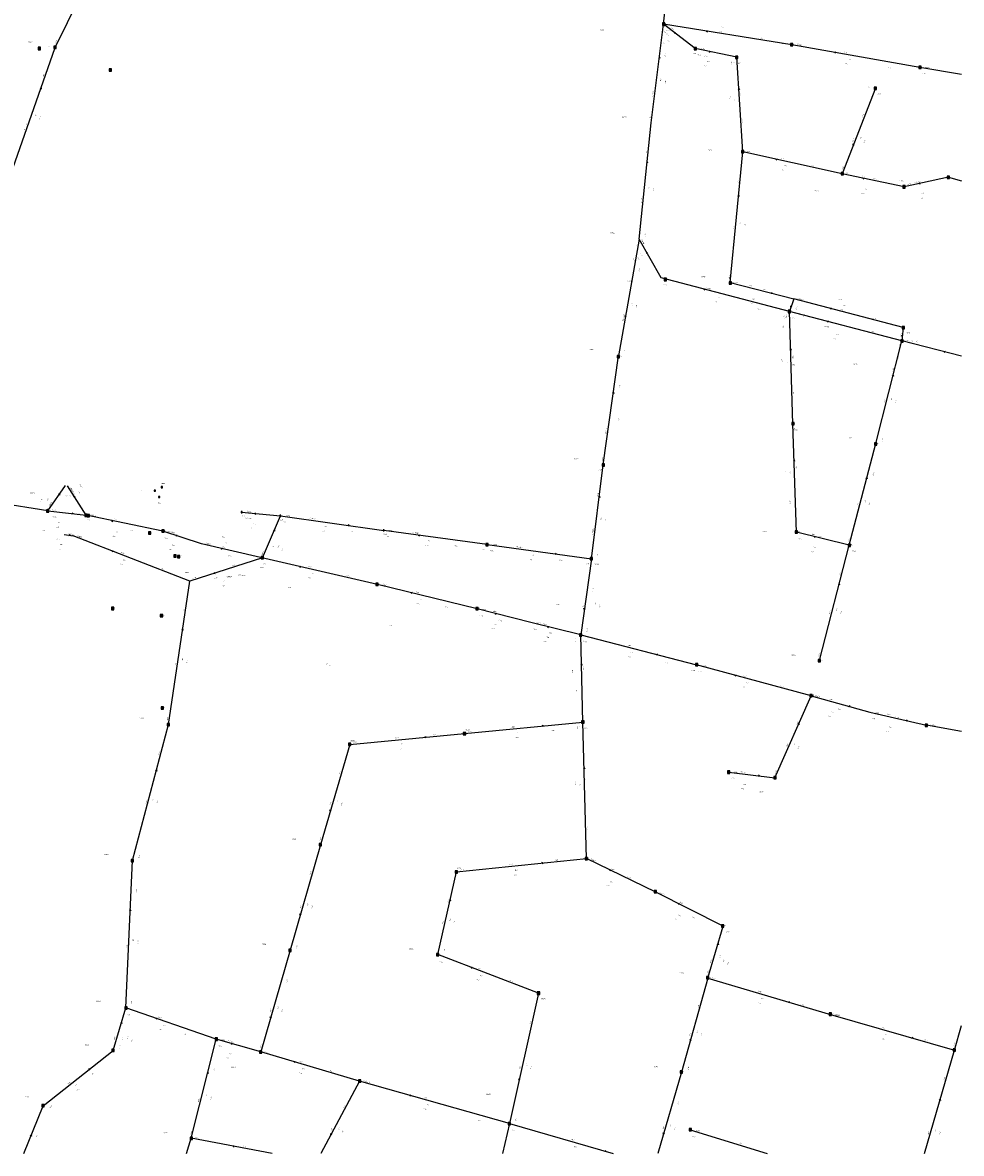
# Model space of a CAD drawing. Header units: metres. Extents: x 196962 to 198544, y 355582 to 356628.
# Tile 10 of 12: x 198148 to 198544, y 355582 to 356058. Entities that reach past the tile are written whole.
import ezdxf
from ezdxf.enums import TextEntityAlignment as Align

# ---------------------------------------------------------------- set-up
doc = ezdxf.new("R2010")
doc.units = ezdxf.units.M
for name, color, linetype in [('hoogtepunt', 253, 'Continuous'), ('inspectie-riool put', 253, 'Continuous'), ('rioolAFSTROOM', 253, 'Continuous'), ('rioolBOB', 253, 'Continuous'), ('rioolCODE', 253, 'Continuous'), ('rioolDIAM', 253, 'Continuous'), ('rioolJaarVanAanleg', 253, 'Continuous'), ('rioolLENGTE', 253, 'Continuous'), ('rioolREST', 253, 'Continuous'), ('rioolstreng', 253, 'Continuous')]:
    doc.layers.add(name, color=color, linetype=linetype)
doc.styles.add('bestaand riool', font='isocp.shx')

# ---------------------------------------------------------------- blocks, each defined once
blk = doc.blocks.new('AFSTROOM')
at = {"layer": 'rioolAFSTROOM', "linetype": 'Continuous'}
for q in [(0.5, 0.25), (0.5, -0.25)]:
    blk.add_line((0, 0), q, dxfattribs=at)
blk = doc.blocks.new('S360')
at = {"flags": 128}
blk.add_lwpolyline([(-0.5, 0.5), (-0.5, -0.5), (0.5, -0.5), (0.5, 0.5)], close=True, dxfattribs=at)
blk.add_circle((0, 0), 0.3)

msp = doc.modelspace()

# ---------------------------------------------------------------- linework, layer by layer
at = {"layer": 'rioolstreng'}
for p, q in [((198162.17, 356047.82), (198182.42, 356088.88)), ((198418.23, 356057.57), (198421.35, 356086.62)), ((198413, 356016), (198418.23, 356057.57)), ((198431.56, 356047.32), (198418.23, 356057.57)), ((198472.19, 356048.91), (198418.23, 356057.57)), ((198144.35, 355996.78), (198162.17, 356047.82)), ((198449, 356043.67), (198431.56, 356047.32)), ((198526.14, 356039.36), (198472.19, 356048.91)), ((198451.53, 356003.88), (198449, 356043.67)), ((198543.57, 356036.36), (198526.14, 356039.36)), ((198507.41, 356030.57), (198493.42, 355994.58)), ((198408, 355967), (198413, 356016)), ((198446.33, 355948.78), (198451.53, 356003.88)), ((198493.42, 355994.58), (198451.53, 356003.88)), ((198519.45, 355989.1), (198493.42, 355994.58)), ((198538.13, 355993.1), (198519.45, 355989.1)), ((198538.13, 355993.1), (198543.57, 355991.63)), ((198408, 355967), (198399.22, 355917.94)), ((198417.2, 355950.72), (198408, 355967)), ((198471.28, 355936.6), (198417.2, 355950.72)), ((198446.33, 355948.78), (198473, 355942)), ((198473, 355942), (198471.28, 355936.6)), ((198519.06, 355929.84), (198473, 355942)), ((198472.62, 355889.35), (198471.28, 355936.6)), ((198518.52, 355924.3), (198471.28, 355936.6)), ((198519.06, 355929.84), (198518.52, 355924.3)), ((198507.5, 355881.04), (198518.52, 355924.3)), ((198543.57, 355917.81), (198518.52, 355924.3)), ((198392.88, 355872.04), (198399.22, 355917.94)), ((198474.17, 355843.66), (198472.62, 355889.35)), ((198496.34, 355838.2), (198507.5, 355881.04)), ((198387.86, 355832.54), (198392.88, 355872.04)), ((198159.04, 355852.69), (198108.36, 355860.69)), ((198159.04, 355852.69), (198166.54, 355863.38)), ((198175.17, 355850.81), (198167.34, 355863.22)), ((198159.04, 355852.69), (198175.17, 355850.81)), ((198207.51, 355844.18), (198175.17, 355850.81)), ((198240.67, 355852.13), (198256.97, 355850.56)), ((198249.4, 355832.91), (198256.97, 355850.56)), ((198256.97, 355850.56), (198300.52, 355844.47)), ((198166, 355842.7), (198169.7, 355842.2)), ((198218.81, 355823.13), (198169.7, 355842.2)), ((198223.72, 355838.82), (198207.51, 355844.18)), ((198343.98, 355838.48), (198300.52, 355844.47)), ((198496.34, 355838.2), (198474.17, 355843.66)), ((198248.6, 355833.09), (198223.72, 355838.82)), ((198343.98, 355838.48), (198387.86, 355832.54)), ((198483.82, 355789.69), (198496.34, 355838.2)), ((198249.4, 355832.91), (198218.81, 355823.13)), ((198297.87, 355821.69), (198248.6, 355833.09)), ((198387.86, 355832.54), (198383.38, 355800.52)), ((198209.87, 355762.74), (198218.81, 355823.13)), ((198339.78, 355811.46), (198297.87, 355821.69)), ((198362.44, 355805.63), (198339.78, 355811.46)), ((198383.38, 355800.52), (198362.44, 355805.63)), ((198384.26, 355763.8), (198383.38, 355800.52)), ((198383.38, 355800.52), (198432.12, 355787.88)), ((198480.29, 355774.87), (198432.12, 355787.88)), ((198465.11, 355740.34), (198480.29, 355774.87)), ((198480.29, 355774.87), (198505, 355768)), ((198505, 355768), (198528.86, 355762.42)), ((198194.67, 355705.47), (198209.87, 355762.74)), ((198334.45, 355758.91), (198384.26, 355763.8)), ((198385.79, 355706.27), (198384.26, 355763.8)), ((198543.57, 355759.81), (198528.86, 355762.42)), ((198286.16, 355754.4), (198334.45, 355758.91)), ((198286.16, 355754.4), (198273.8, 355712.15)), ((198445.65, 355742.69), (198465.11, 355740.34)), ((198273.8, 355712.15), (198261.05, 355667.74)), ((198191.95, 355643.45), (198194.67, 355705.47)), ((198331.14, 355700.73), (198385.79, 355706.27)), ((198414.94, 355692.2), (198385.79, 355706.27)), ((198323.17, 355665.9), (198331.14, 355700.73)), ((198443.36, 355677.91), (198414.94, 355692.2)), ((198436.9, 355655.99), (198443.36, 355677.91)), ((198261.05, 355667.74), (198248.71, 355624.93)), ((198365.6, 355649.65), (198323.17, 355665.9)), ((198436.9, 355655.99), (198425.8, 355616.44)), ((198436.9, 355655.99), (198488.51, 355640.64)), ((198365.6, 355649.65), (198353.35, 355594.74)), ((198186.55, 355625.58), (198191.95, 355643.45)), ((198229.97, 355630.29), (198191.95, 355643.45)), ((198488.51, 355640.64), (198540.63, 355625.69)), ((198540.63, 355625.69), (198543.57, 355636.02)), ((198219.49, 355588.55), (198229.97, 355630.29)), ((198248.71, 355624.93), (198229.97, 355630.29)), ((198157.1, 355602.26), (198186.55, 355625.58)), ((198290.32, 355612.65), (198248.71, 355624.93)), ((198528.07, 355582.2), (198540.63, 355625.69)), ((198425.8, 355616.44), (198415.85, 355582.2)), ((198290.32, 355612.65), (198274.01, 355582.2)), ((198353.35, 355594.74), (198290.32, 355612.65)), ((198148.98, 355582.2), (198157.1, 355602.26)), ((198353.35, 355594.74), (198350.5, 355582.2)), ((198353.35, 355594.74), (198397.03, 355582.2)), ((198429.45, 355592.15), (198461.84, 355582.2)), ((198217.52, 355582.2), (198219.49, 355588.55)), ((198253.49, 355582.2), (198219.49, 355588.55))]:
    msp.add_line(p, q, dxfattribs=at)

# ---------------------------------------------------------------- block references
at = {"layer": 'inspectie-riool put'}
for p in [(198418.23, 356057.57), (198155.49, 356047.33), (198162.17, 356047.82), (198431.56, 356047.32), (198472.19, 356048.91), (198449, 356043.67), (198185.43, 356038.29), (198526.14, 356039.36), (198507.41, 356030.57), (198451.53, 356003.88), (198493.42, 355994.58), (198538.13, 355993.1), (198519.45, 355989.1), (198419.02, 355950.08), (198446.35, 355948.62), (198471.2, 355936.61), (198519.08, 355929.75), (198518.52, 355924.22), (198399.19, 355917.59), (198472.65, 355889.37), (198507.5, 355880.88), (198392.88, 355872.04), (198159.04, 355852.69), (198175.17, 355850.81), (198176.11, 355850.68), (198201.98, 355843.37), (198207.55, 355844.15), (198474.11, 355843.74), (198343.98, 355838.48), (198496.4, 355838.19), (198212.66, 355833.7), (198214.1, 355833.42), (198249.32, 355832.94), (198387.86, 355832.54), (198297.67, 355821.73), (198186.37, 355811.59), (198206.94, 355808.62), (198339.66, 355811.52), (198383.34, 355800.4), (198483.84, 355789.66), (198432.12, 355787.88), (198480.27, 355774.93), (198207.31, 355769.64), (198209.87, 355762.74), (198384.26, 355763.8), (198528.86, 355762.42), (198334.45, 355758.91), (198286.16, 355754.4), (198445.65, 355742.69), (198465.11, 355740.34), (198273.8, 355712.15), (198194.67, 355705.47), (198385.7, 355706.29), (198330.98, 355700.6), (198414.72, 355692.33), (198443.08, 355677.98), (198261.05, 355667.74), (198323.17, 355665.9), (198436.82, 355656.14), (198365.6, 355649.65), (198191.95, 355643.45), (198488.4, 355640.8), (198229.97, 355630.29), (198186.55, 355625.58), (198248.71, 355624.93), (198540.63, 355625.69), (198290.32, 355612.65), (198425.67, 355616.46), (198157.1, 355602.26), (198353.35, 355594.74), (198219.49, 355588.55), (198429.45, 355592.15)]:
    msp.add_blockref('S360', p, dxfattribs=at)
at = {"layer": 'inspectie-riool put', "xscale": 0.5, "yscale": 0.5, "zscale": 0.5}
for p in [(198204.12, 355861.16), (198207.06, 355862.64), (198205.97, 355858.52), (198240.67, 355852.13), (198256.97, 355850.56), (198300.43, 355844.51)]:
    msp.add_blockref('S360', p, dxfattribs=at)
at = {"layer": 'rioolAFSTROOM'}
for p, rotation in [((198422.67, 356054.16), 322.4), ((198436.22, 356054.69), 350.8999999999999), ((198437.37, 356046.11), 348.2), ((198490.17, 356045.73), 350.0000000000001), ((198416.49, 356043.72), 262.8), ((198156.23, 356030.81), 250.8), ((198449.84, 356030.41), 273.6), ((198498.08, 356006.58), 68.8), ((198411.33, 355999.67), 264.2), ((198465.49, 356000.78), 347.5), ((198502.1, 355992.76), 348.1), ((198525.68, 355990.44), 12.1), ((198449.8, 355985.51), 264.6), ((198411.07, 355961.57), 299.5), ((198435.23, 355946.01), 345.4), ((198464.11, 355944.26), 165.7), ((198471.85, 355938.4), 72.4), ((198488.35, 355937.95), 345.2), ((198402.15, 355934.29), 79.9), ((198487.03, 355932.5), 345.4), ((198518.7, 355926.15), 84.4), ((198471.73, 355920.85), 271.6), ((198536.15, 355919.74), 345.5), ((198514.85, 355909.88), 255.7), ((198397.11, 355902.64), 262.1), ((198473.13, 355874.12), 271.9), ((198503.78, 355866.76), 255.4), ((198164.04, 355859.82), 234.8999999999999), ((198169.95, 355859.08), 302.3), ((198391.21, 355858.88), 262.8), ((198169.79, 355851.44), 173.3), ((198246.1, 355851.61), 354.5), ((198185.95, 355848.6), 348.4), ((198286.01, 355846.5), 172), ((198168.47, 355842.37), 172.3), ((198212.91, 355842.4), 341.6999999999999), ((198254.45, 355844.68), 246.8), ((198315.01, 355842.48), 352.1), ((198481.56, 355841.84), 346.2), ((198232.01, 355836.91), 347), ((198186.07, 355835.84), 338.8), ((198373.24, 355834.52), 172.3), ((198265.02, 355829.29), 347), ((198229.01, 355826.39), 17.7), ((198311.84, 355818.28), 346.3000000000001), ((198492.16, 355822.03), 255.5), ((198347.33, 355809.51), 345.6), ((198384.88, 355811.2), 82), ((198369.42, 355803.93), 346.3000000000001), ((198215.83, 355803), 261.6), ((198415.87, 355792.1), 165.5), ((198383.67, 355788.28), 271.4), ((198448.18, 355783.55), 344.9), ((198496.76, 355770.29), 164.5), ((198367.65, 355762.17), 185.6), ((198475.23, 355763.36), 246.3), ((198520.91, 355764.28), 166.8), ((198318.35, 355757.41), 185.2999999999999), ((198204.8, 355743.65), 255.1), ((198384.77, 355744.62), 271.5), ((198458.63, 355741.12), 173.1), ((198277.92, 355726.23), 73.7), ((198367.57, 355704.42), 185.8), ((198395.5, 355701.58), 334.1999999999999), ((198328.48, 355689.12), 257.1), ((198193.76, 355684.8), 267.5), ((198424.41, 355687.44), 333.3000000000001), ((198265.3, 355682.54), 74), ((198441.21, 355670.6), 253.6), ((198337.32, 355660.48), 339), ((198471.31, 355645.76), 163.4), ((198190.15, 355637.49), 253.2), ((198204.62, 355639.06), 340.9), ((198252.82, 355639.2), 73.9), ((198236.22, 355628.5), 344), ((198429.5, 355629.62), 74.3), ((198523.26, 355630.67), 164), ((198176.73, 355617.81), 218.4), ((198262.58, 355620.83), 343.6), ((198226.48, 355616.38), 255.9), ((198357.43, 355613.04), 77.4), ((198311.33, 355606.68), 344.1), ((198534.66, 355605.04), 253.9), ((198152.12, 355589.97), 247.9), ((198278.2, 355590.02), 61.8), ((198418.2, 355590.29), 73.8), ((198237.04, 355585.27), 349.4), ((198394.05, 355583.05), 164)]:
    msp.add_blockref('AFSTROOM', p, dxfattribs=dict(at, rotation=rotation))

# ---------------------------------------------------------------- texts
at = {"layer": 'hoogtepunt', "style": 'bestaand riool'}
for s, p in [('24.18', (198418.17, 356057.52)), ('23.03', (198158.53, 356048.09)), ('24.23', (198467.97, 356049.2)), ('24.44', (198430.56, 356045.13)), ('24.30', (198447.57, 356041.32)), ('24.25', (198525.47, 356039.77)), ('24.37', (198504.23, 356030.91)), ('24.24', (198419.02, 355950.08)), ('24.28', (198446.35, 355948.62)), ('24.21', (198471.2, 355936.61)), ('24.36', (198519.08, 355929.75)), ('24.24', (198518.52, 355924.22)), ('24.63', (198399.19, 355917.59)), ('24.70', (198472.65, 355889.37)), ('24.37', (198507.5, 355880.88)), ('24.88', (198390.74, 355869.8)), ('23.59', (198198.24, 355861.15)), ('23.59', (198207.02, 355864.02)), ('23.60', (198205.36, 355855.72)), ('22.91', (198172.02, 355851.34)), ('22.91', (198175.67, 355848.58)), ('23.71', (198240.67, 355850.33)), ('23.83', (198256.97, 355848.76)), ('23.11', (198201.98, 355843.37)), ('23.19', (198207.55, 355844.15)), ('24.55', (198300.43, 355842.71)), ('24.78', (198474.11, 355843.74)), ('24.80', (198341.74, 355836.22)), ('24.58', (198496.4, 355838.19)), ('23.40', (198212.66, 355833.7)), ('23.44', (198214.1, 355833.42)), ('23.83', (198249.32, 355832.94)), ('24.95', (198385.56, 355830.19)), ('24.48', (198239.29, 355825.61)), ('24.48', (198240.98, 355825.31)), ('24.38', (198260.03, 355820.16)), ('24.37', (198297.67, 355821.73)), ('22.12', (198186.37, 355811.59)), ('24.56', (198206.94, 355808.62)), ('24.85', (198339.66, 355811.52)), ('24.67', (198302.77, 355804.23)), ('25.16', (198383.34, 355800.4)), ('24.83', (198483.84, 355789.66)), ('24.57', (198275.83, 355787.93)), ('24.61', (198277.35, 355787.58)), ('24.98', (198430.05, 355785.29)), ('24.98', (198480.27, 355774.93)), ('23.43', (198207.31, 355769.64)), ('25.12', (198382.01, 355761.59)), ('25.53', (198385.7, 355706.29)), ('25.56', (198330.98, 355700.6)), ('25.64', (198414.72, 355692.33)), ('25.65', (198443.08, 355677.98)), ('25.59', (198436.82, 355656.14)), ('25.36', (198488.4, 355640.8)), ('25.22', (198425.67, 355616.46))]:
    msp.add_text(s, height=0.36, dxfattribs=at).set_placement(p)
at = {"layer": 'rioolBOB', "style": 'bestaand riool'}
for s, rotation, p in [('+19.50', 63.7, (198162.38, 356049.39)), ('+21.45', 350.9, (198419.32, 356054.87)), ('+21.71', 350.9, (198458.94, 356051.55)), ('+21.70', 350, (198473.76, 356049.14)), ('+19.56', 82.8, (198419.03, 356043.87)), ('+22.13', 273.6, (198446.6, 356042.01)), ('+19.50', 70.8, (198157.24, 356035.24)), ('+21.86', 350, (198512.41, 356039.25)), ('+21.86', 350.2, (198527.19, 356036.64)), ('+19.64', 82.8, (198412.69, 356017.55)), ('+22.29', 273.6, (198451.17, 356017.38)), ('+22.55', 68.8, (198502.05, 356018.17)), ('+19.64', 84.2, (198411.13, 356002.62)), ('+22.29', 347.5, (198453.1, 356004.04)), ('+22.40', 347.5, (198480.35, 355998)), ('+19.60', 68.8, (198493.5, 355996.16)), ('+22.29', 84.6, (198449.76, 355990.49)), ('+19.68', 84.2, (198410.64, 355968.24)), ('+19.68', 79.9, (198408.08, 355953.27)), ('+22.78', 84.6, (198445.97, 355950.32)), ('+22.08', 345.4, (198418.02, 355947.92)), ('+22.78', 345.7, (198447.9, 355948.9)), ('+22.66', 345.7, (198460.04, 355945.81)), ('+22.61', 345.2, (198474.58, 355942.1)), ('+22.31', 345.4, (198457.59, 355937.59)), ('+22.61', 271.6, (198468.83, 355935.03)), ('+22.31', 345.4, (198472.1, 355933.8)), ('+22.74', 345.2, (198506.14, 355933.77)), ('+22.44', 345.4, (198505.58, 355928.19)), ('+22.44', 345.5, (198520.1, 355924.41)), ('+19.65', 79.9, (198401.94, 355918.98)), ('+22.63', 75.7, (198514.71, 355911.34)), ('+19.65', 82.1, (198399.85, 355904.23)), ('+22.76', 271.6, (198472.74, 355902.86)), ('+22.76', 271.9, (198473.17, 355887.86)), ('+22.83', 75.7, (198510.3, 355881.88)), ('+19.83', 82.1, (198392.59, 355873.6)), ('+22.83', 75.4, (198506.52, 355867.35)), ('+19.83', 82.8, (198390.69, 355858.71)), ('+22.95', 271.9, (198471.21, 355857.07)), ('+20.50', 348.4, (198176.74, 355851)), ('+19.87', 352, (198258.11, 355847.88)), ('+20.25', 338.8, (198171.28, 355842.12)), ('+20.66', 348.4, (198193.78, 355844.44)), ('+19.87', 352, (198286.81, 355843.87)), ('+19.80', 352.1, (198301.67, 355841.79)), ('+22.97', 75.4, (198496.23, 355839.78)), ('+19.87', 352.1, (198330.27, 355837.85)), ('+19.90', 352.3, (198345.13, 355835.8)), ('+19.87', 352.3, (198374.15, 355831.87)), ('+19.87', 82.8, (198390.53, 355833.71)), ('+20.52', 338.8, (198206.41, 355828.48)), ('+19.86', 17.7, (198236.39, 355829.28)), ('+20.87', 347, (198249.5, 355830.32)), ('+19.76', 17.7, (198220.09, 355824.06)), ('+20.93', 347, (198284.83, 355825.22)), ('+22.97', 75.5, (198492.48, 355825.26)), ('+20.93', 346.3, (198299.44, 355821.82)), ('+19.87', 82, (198388.47, 355818.82)), ('+19.76', 81.6, (198216.34, 355809.85)), ('+20.93', 346.3, (198326.07, 355812.23)), ('+19.86', 82, (198386.07, 355801.66)), ('+21.31', 271.4, (198380.92, 355798.96)), ('+22.48', 345.5, (198384.21, 355797.73)), ('+19.20', 345.5, (198418.42, 355788.85)), ('+23.16', 75.5, (198483.71, 355791.27)), ('+21.01', 344.9, (198432.91, 355785.08)), ('+21.83', 271.4, (198381.44, 355777.24)), ('+21.06', 344.9, (198467.39, 355778.87)), ('+19.97', 81.6, (198209.6, 355764.3)), ('+22.67', 5.6, (198371.07, 355759.99)), ('+23.32', 271.5, (198381.8, 355762.24)), ('+23.59', 66.3, (198474.4, 355762.71)), ('+20.98', 349.9, (198530.42, 355762.65)), ('+23.08', 5.3, (198287.61, 355755.04)), ('+22.97', 5.3, (198320.96, 355758.15)), ('+22.97', 5.6, (198335.89, 355759.55)), ('+19.97', 75.1, (198205.92, 355749.82)), ('+23.08', 73.7, (198281.89, 355741.59)), ('+23.73', 66.3, (198465.26, 355741.91)), ('+23.62', 271.5, (198385.93, 355719.78)), ('+22.95', 73.7, (198273.74, 355713.73)), ('+20.00', 75.1, (198197.47, 355706.28)), ('+23.88', 5.8, (198372.31, 355705.4)), ('+23.62', 334.2, (198387.36, 355706.07)), ('+22.95', 74, (198269.59, 355699.31)), ('+24.12', 5.8, (198332.58, 355701.38)), ('+23.76', 334.2, (198403, 355698.52)), ('+20.00', 87.5, (198196.57, 355691.88)), ('+24.11', 77.1, (198327.64, 355687.68)), ('+23.76', 333.3, (198416.5, 355691.97)), ('+23.88', 333.3, (198430.18, 355681.74)), ('+22.84', 74, (198263.86, 355668.5)), ('+24.23', 77.1, (198325.94, 355666.81)), ('+24.23', 339, (198323.68, 355663.03)), ('+23.93', 343.4, (198438.48, 355656.04)), ('+22.81', 73.9, (198259.71, 355654.08)), ('+24.42', 339, (198353.18, 355654.94)), ('+20.03', 87.5, (198194.51, 355644.84)), ('+23.93', 74.3, (198432.77, 355643.13)), ('+23.83', 343.4, (198475.71, 355644.97)), ('+20.03', 340.9, (198192.55, 355640.59)), ('+24.42', 77.4, (198362.18, 355636.58)), ('+23.17', 344, (198490.09, 355640.71)), ('+20.06', 340.9, (198216.4, 355632.34)), ('+22.72', 73.9, (198248.64, 355626.51)), ('+22.94', 344, (198527.79, 355629.89)), ('+22.57', 74.1, (198540.56, 355627.27)), ('+23.06', 343.6, (198250.29, 355624.98)), ('+20.06', 75.9, (198229.11, 355616.59)), ('+23.60', 74.3, (198428.61, 355617.21)), ('+21.89', 38.4, (198177.52, 355615.24)), ('+23.39', 343.6, (198277.51, 355616.95)), ('+23.39', 344.1, (198291.9, 355612.72)), ('+22.57', 73.9, (198536.4, 355612.86)), ('+23.59', 73.8, (198424.43, 355602.78)), ('+22.05', 38.4, (198159.83, 355601.23)), ('+23.39', 61.8, (198283.51, 355600.98)), ('+23.89', 344.1, (198339.68, 355596.02)), ('+23.90', 77.4, (198356.12, 355595.66)), ('+22.05', 67.9, (198154.35, 355588.81)), ('+20.09', 75.9, (198219.37, 355590.13)), ('+22.48', 349.4, (198221.06, 355588.77)), ('+23.89', 344, (198354.1, 355591.92)), ('+23.41', 342.9, (198430.15, 355589.32))]:
    msp.add_text(s, height=0.36, rotation=rotation, dxfattribs=at).set_placement(p)
at = {"layer": 'rioolCODE', "style": 'bestaand riool'}
for s, p in [('13651', (198391.17, 356054.86)), ('03400', (198150.68, 356049.87)), ('13583', (198433.65, 356046.89)), ('13659', (198474.35, 356048.53)), ('13621', (198449.18, 356040.88)), ('13665', (198528.31, 356038.99)), ('13619', (198508.05, 356027.95)), ('13635', (198400.76, 356018.08)), ('13956', (198436.79, 356004.18)), ('13962', (198517.6, 355991.38)), ('13625', (198481.53, 355987.16)), ('13954', (198395.75, 355969.45)), ('13958', (198434.04, 355950.99)), ('13709', (198402.85, 355949.1)), ('13703', (198475.3, 355941.39)), ('13701', (198520.49, 355927.32)), ('13894', (198387.16, 355920.39)), ('13960', (198471.92, 355913.92)), ('13976', (198497.94, 355914.14)), ('13950', (198472.71, 355886.61)), ('13948', (198495.55, 355883.2)), ('13892', (198380.7, 355874.34)), ('03696', (198151.64, 355859.96)), ('W5-1', (198168.98, 355860.61)), ('W5-1A', (198166.54, 355858.79)), ('13874', (198177.44, 355850.35)), ('13876', (198242.79, 355851.93)), ('13878', (198259.15, 355850.26)), ('W4-5', (198168, 355842.43)), ('13870', (198171.66, 355841.44)), ('13713', (198209.46, 355843.54)), ('13884', (198302.7, 355844.18)), ('13952', (198459.75, 355843.72)), ('13872', (198225.71, 355838.36)), ('13886', (198346.18, 355838.18)), ('13946', (198497.39, 355835.39)), ('13868', (198216.71, 355826.46)), ('13880', (198248.04, 355828.62)), ('13711', (198389.19, 355829.95)), ('13880A', (198234.16, 355824.75)), ('13882', (198299.96, 355821.18)), ('13715', (198372.63, 355813.01)), ('13888', (198341.82, 355810.93)), ('13890', (198364.53, 355805.12)), ('13944', (198471.82, 355791.63)), ('13942', (198434.53, 355787.23)), ('13938', (198482.27, 355774.32)), ('13866', (198197.73, 355765.16)), ('13723', (198507.15, 355767.5)), ('13697', (198334.9, 355760.18)), ('13896', (198384.33, 355760.93)), ('13992', (198531.1, 355762.03)), ('13898', (198286.22, 355755.57)), ('13940', (198447.79, 355742.43)), ('13936', (198458.37, 355734.24)), ('13900', (198261.92, 355714.26)), ('13864', (198182.78, 355707.76)), ('13926', (198387.83, 355705.28)), ('13918', (198331.21, 355702)), ('13717', (198416.93, 355691.2)), ('13719', (198444.24, 355675.31)), ('13902', (198249.18, 355669.96)), ('13916', (198311.15, 355667.99)), ('13934', (198424.98, 355657.96)), ('13862', (198179.56, 355645.93)), ('13924', (198366.68, 355647.05)), ('13998', (198490.59, 355640.04)), ('13860', (198174.64, 355627.55)), ('13904', (198232.03, 355629.7)), ('13912', (198236.36, 355618.17)), ('13695', (198413.86, 355618.42)), ('13914', (198292.84, 355611.93)), ('13858', (198149.02, 355605.76)), ('13922', (198343.55, 355606.82)), ('13906', (198207.52, 355590.64)), ('13932', (198431.46, 355591.54))]:
    msp.add_text(s, height=0.5, dxfattribs=at).set_placement(p)
at = {"layer": 'rioolDIAM', "style": 'bestaand riool'}
for s, rotation, p in [('500BT', 322.4, (198421.24, 356055.89)), ('300BT', 350, (198494.33, 356045.5)), ('800/1200BT', 82.8, (198413.87, 356026.93)), ('400BT', 273.6, (198450.45, 356028.8)), ('900/1350BT', 70.8, (198149.49, 356013.03)), ('300BT', 68.8, (198498.14, 356008.1)), ('300BT', 347.5, (198467.7, 356000.8)), ('300BT', 348.1, (198501.65, 355993.36)), ('300BT', 12.1, (198523.8, 355990.55)), ('800/1200BT', 84.2, (198408.99, 355981.6)), ('300BT', 84.6, (198447.96, 355971.4)), ('400/600BT', 299.5, (198408.61, 355966.94)), ('400/600BT', 345.4, (198435.66, 355946.41)), ('200PVC', 345.7, (198453.97, 355947.35)), ('200PVC', 345.2, (198491.38, 355941.8)), ('800/1200BT', 79.9, (198401.35, 355932.72)), ('400/600BT', 345.4, (198485.56, 355930.3)), ('300BT', 271.6, (198472.31, 355917.98)), ('300BT', 75.7, (198511.29, 355897.95)), ('800/1200BT', 82.1, (198394.19, 355885.16)), ('300BT', 271.9, (198473.72, 355871.52)), ('800BT', 302.3, (198172.39, 355863.64)), ('600BT', 54.9, (198156.23, 355856.53)), ('300BT', 75.4, (198500.18, 355854.91)), ('1000BT', 354.5, (198242.9, 355852.42)), ('200PVC', 353.3, (198160.86, 355849.96)), ('800BT', 348.4, (198186.54, 355848.99)), ('700/1050BT', 352, (198268.91, 355849.4)), ('800BT', 341.7, (198211.03, 355843.55)), ('800BT', 347, (198232.3, 355841.46)), ('700/1050BT', 352.1, (198312.42, 355843.34)), ('700/1050BT', 82.8, (198388.62, 355842.44)), ('300BT', 346.2, (198480.52, 355842.61)), ('700/1050BT', 352.3, (198356.08, 355837.35)), ('500BT', 338.8, (198189.77, 355834.94)), ('800BT', 347, (198268.48, 355829)), ('1000BT', 17.7, (198229.15, 355823.81)), ('800BT', 346.3, (198314.08, 355818.24)), ('500BT', 82, (198384.44, 355811.65)), ('800BT', 345.6, (198346.39, 355810.27)), ('300BT', 75.5, (198488.34, 355809.23)), ('200PVC', 346.3, (198367.2, 355804.98)), ('400BT', 345.5, (198403.04, 355795.94)), ('1000BT', 81.6, (198212.97, 355787.07)), ('400BT', 271.4, (198384.2, 355787.17)), ('800BT', 344.9, (198451.51, 355783.16)), ('800BT', 344.5, (198487.96, 355773.26)), ('800BT', 346.8, (198512.17, 355766.84)), ('300BT', 5.6, (198354.33, 355761.36)), ('300BT', 5.3, (198305.28, 355756.69)), ('300BT', 66.3, (198470.23, 355753.23)), ('300BT', 353.1, (198450.48, 355742.61)), ('400BT', 271.5, (198385.39, 355740.05)), ('800BT', 75.1, (198200.5, 355729.4)), ('300BT', 73.7, (198278.1, 355728.62)), ('300BT', 5.8, (198353.44, 355703.49)), ('300BT', 334.2, (198396.08, 355701.86)), ('300BT', 74, (198265.56, 355685.28)), ('300BT', 333.3, (198424.91, 355687.75)), ('300BT', 77.1, (198325.55, 355678.55)), ('1000BT', 87.5, (198192.55, 355668.49)), ('300BT', 339, (198339.9, 355660.03)), ('300BT', 73.6, (198438.24, 355662.29)), ('300BT', 343.4, (198458.06, 355650.22)), ('300BT', 73.9, (198253.01, 355641.67)), ('1000BT', 340.9, (198205.46, 355639.3)), ('300BT', 74.3, (198429.52, 355631.53)), ('300BT', 344, (198509.9, 355635.02)), ('300BT', 73.2, (198187.32, 355629.87)), ('400BT', 344, (198234.67, 355629.47)), ('300BT', 343.6, (198264.86, 355620.68)), ('300BT', 77.4, (198357.9, 355617.42)), ('300BT', 38.4, (198167.59, 355611.21)), ('1000BT', 75.9, (198222.79, 355603.72)), ('300BT', 344.1, (198317.16, 355605.54)), ('300BT', 61.8, (198278.43, 355591.51)), ('300BT', 73.8, (198418.23, 355592.16)), ('300BT', 73.9, (198529.81, 355590.04)), ('300BT', 349.4, (198240.99, 355585.04)), ('300BT', 344, (198379.21, 355587.83)), ('300BT', 342.9, (198449.85, 355586.41))]:
    msp.add_text(s, height=0.36, rotation=rotation, dxfattribs=at).set_placement(p, align=Align.BOTTOM_LEFT)
at = {"layer": 'rioolJaarVanAanleg', "style": 'bestaand riool'}
for s, rotation, p in [('1997', 350.9, (198442.65, 356056.19)), ('1997', 322.4, (198419.77, 356050.71)), ('1997', 348.2, (198436.42, 356041.71)), ('1997', 350, (198495.86, 356042.69)), ('1997', 82.8, (198417.23, 356033.56)), ('1984', 273.6, (198448.08, 356026.64)), ('1954', 70.8, (198154.16, 356018.81)), ('1984', 68.8, (198501.19, 356009.06)), ('1984', 347.5, (198469.11, 355997.93)), ('1967', 84.2, (198412.19, 355988.31)), ('1984', 348.1, (198502.57, 355988.06)), ('1984', 12.1, (198526.8, 355986.08)), ('1984', 84.6, (198450.64, 355973.16)), ('1967', 299.5, (198407.21, 355959.26)), ('1967', 345.4, (198440.84, 355942.48)), ('1967', 345.7, (198455.65, 355941.77)), ('1967', 79.9, (198405.05, 355939.17)), ('1967', 345.2, (198493.77, 355939.1)), ('1967', 345.4, (198490.87, 355926.85)), ('1967', 271.6, (198469.87, 355915.91)), ('1967', 75.7, (198514.21, 355899.27)), ('1967', 82.1, (198397.62, 355891.75)), ('1967', 271.9, (198471.29, 355869.43)), ('1967', 302.3, (198171.77, 355860.89)), ('1954', 54.9, (198159.02, 355857.02)), ('1967', 75.4, (198503.1, 355856.21)), ('1954', 353.3, (198163.6, 355847.63)), ('2007', 354.5, (198245.4, 355847.16)), ('1967', 352, (198275.5, 355845.95)), ('1967', 82.8, (198391.98, 355849.06)), ('1967', 348.4, (198187.5, 355843.69)), ('1967', 341.7, (198211.35, 355838.17)), ('1967', 347, (198233.8, 355839.06)), ('1967', 66.8, (198256.14, 355837.21)), ('1967', 352.1, (198319.01, 355839.91)), ('1967', 346.2, (198481.27, 355837.28)), ('1979', 338.8, (198190.73, 355831.89)), ('1967', 352.3, (198362.68, 355833.93)), ('1967', 17.7, (198232.62, 355822.82)), ('1967', 347, (198269.86, 355826.12)), ('1967', 346.3, (198315.43, 355815.34)), ('1967', 82, (198389.66, 355812.94)), ('1967', 75.5, (198491.26, 355810.54)), ('1967', 345.6, (198347.08, 355804.93)), ('1979', 346.3, (198368.93, 355799.42)), ('1967', 81.6, (198215.88, 355789.67)), ('1986', 345.5, (198404.34, 355793.02)), ('1967', 271.4, (198381.75, 355785.11)), ('1967', 344.9, (198452.79, 355780.23)), ('1967', 344.5, (198488.55, 355767.9)), ('1967', 346.8, (198512.98, 355761.51)), ('1967', 5.6, (198356.56, 355759.07)), ('1967', 5.3, (198307.5, 355754.39)), ('1967', 66.3, (198473.33, 355754.05)), ('1967', 271.5, (198382.94, 355737.98)), ('1967', 353.1, (198451.87, 355737.41)), ('1967', 75.1, (198203.43, 355730.69)), ('1967', 73.7, (198281.06, 355729.83)), ('1967', 5.8, (198355.68, 355701.21)), ('1967', 334.2, (198395.7, 355696.49)), ('1967', 74, (198268.52, 355686.51)), ('1967', 77.1, (198328.44, 355679.94)), ('1967', 333.3, (198424.45, 355682.38)), ('1967', 87.5, (198195.18, 355671.38)), ('1967', 73.6, (198443.6, 355662.8)), ('1967', 339, (198340.87, 355656.98)), ('1967', 343.4, (198459.26, 355647.25)), ('1967', 73.9, (198255.97, 355642.9)), ('1967', 340.9, (198207.47, 355635.96)), ('1967', 74.3, (198432.47, 355632.78)), ('1967', 344, (198511.13, 355632.07)), ('1967', 73.2, (198192.69, 355630.34)), ('1967', 344, (198235.22, 355624.11)), ('1967', 343.6, (198266.07, 355617.72)), ('1967', 77.4, (198360.78, 355618.83)), ('1967', 38.4, (198170.71, 355610.49)), ('1967', 75.9, (198225.94, 355606.03)), ('1967', 344.1, (198318.4, 355602.59)), ('1967', 73.8, (198421.19, 355593.39)), ('1967', 61.8, (198281.58, 355592.09)), ('1967', 73.9, (198532.77, 355591.27)), ('1967', 344, (198380.44, 355584.88))]:
    msp.add_text(s, height=0.36, rotation=rotation, dxfattribs=at).set_placement(p)
at = {"layer": 'rioolLENGTE', "style": 'bestaand riool'}
for s, rotation, p in [('54.65', 350.9, (198441.59, 356054.33)), ('16.81', 322.4, (198417.96, 356049.58)), ('54.78', 350, (198494.78, 356040.85)), ('17.82', 348.2, (198435.27, 356039.9)), ('41.90', 82.8, (198419.12, 356032.57)), ('39.87', 273.6, (198446.04, 356027.26)), ('54.06', 70.8, (198155.8, 356017.44)), ('38.61', 68.8, (198502.78, 356007.63)), ('42.91', 347.5, (198467.95, 355996.14)), ('49.25', 84.2, (198414.1, 355987.36)), ('26.60', 348.1, (198501.43, 355986.25)), ('19.11', 12.1, (198526.49, 355983.96)), ('55.34', 84.6, (198452.56, 355972.22)), ('18.70', 299.5, (198405.1, 355958.92)), ('49.84', 79.9, (198406.89, 355938.07)), ('55.89', 345.4, (198439.6, 355940.73)), ('27.52', 345.7, (198454.43, 355940.02)), ('47.64', 345.2, (198492.53, 355937.36)), ('48.81', 345.4, (198489.64, 355925.1)), ('47.27', 271.6, (198467.85, 355916.61)), ('44.64', 75.7, (198515.96, 355898.05)), ('46.33', 82.1, (198399.5, 355890.73)), ('45.71', 271.9, (198469.27, 355870.12)), ('14.68', 302.3, (198169.68, 355860.45)), ('13.06', 54.9, (198160.22, 355855.26)), ('44.27', 75.4, (198504.85, 355854.98)), ('16.25', 353.3, (198162.63, 355845.73)), ('39.82', 82.8, (198393.87, 355848.07)), ('33.01', 348.4, (198186.36, 355841.88)), ('16.38', 354.5, (198244.46, 355845.24)), ('43.98', 352, (198274.48, 355844.08)), ('17.07', 341.7, (198210.01, 355836.51)), ('25.53', 347, (198232.62, 355837.28)), ('19.20', 66.8, (198257.68, 355835.73)), ('43.87', 352.1, (198317.99, 355838.03)), ('44.28', 352.3, (198361.67, 355832.05)), ('22.83', 346.2, (198480.06, 355835.52)), ('52.68', 338.8, (198189.31, 355830.29)), ('50.57', 347, (198268.68, 355824.34)), ('32.12', 17.7, (198232.51, 355820.69)), ('43.14', 346.3, (198314.23, 355813.58)), ('32.33', 82, (198391.54, 355811.92)), ('50.10', 75.5, (198493.01, 355809.32)), ('23.40', 345.6, (198345.86, 355803.18)), ('21.56', 346.3, (198367.73, 355797.65)), ('61.05', 81.6, (198217.75, 355788.64)), ('50.35', 345.5, (198403.12, 355791.27)), ('36.73', 271.4, (198379.73, 355785.82)), ('49.90', 344.9, (198451.54, 355778.49)), ('25.65', 344.5, (198487.29, 355766.18)), ('50.05', 5.6, (198356.01, 355757.01)), ('24.50', 346.8, (198511.8, 355759.74)), ('48.49', 5.3, (198306.94, 355752.32)), ('37.72', 66.3, (198474.85, 355752.56)), ('57.56', 271.5, (198380.92, 355738.68)), ('19.60', 353.1, (198450.88, 355735.51)), ('59.25', 75.1, (198205.17, 355729.46)), ('44.03', 73.7, (198282.77, 355728.55)), ('54.93', 5.8, (198355.14, 355699.14)), ('32.37', 334.2, (198394.16, 355695.01)), ('46.20', 74, (198270.23, 355685.24)), ('35.73', 77.1, (198330.22, 355678.77)), ('31.82', 333.3, (198422.88, 355680.93)), ('62.09', 87.5, (198197.14, 355670.54)), ('22.85', 73.6, (198445.31, 355661.51)), ('45.44', 339, (198339.46, 355655.38)), ('44.56', 73.9, (198257.68, 355641.62)), ('53.84', 343.4, (198457.97, 355645.55)), ('40.23', 340.9, (198206.11, 355634.31)), ('41.08', 74.3, (198434.19, 355631.52)), ('18.66', 73.2, (198194.38, 355629.04)), ('54.22', 344, (198509.86, 355630.35)), ('19.49', 344, (198233.95, 355622.39)), ('56.26', 77.4, (198362.56, 355617.66)), ('43.39', 343.6, (198264.78, 355616.01)), ('37.56', 38.4, (198171.37, 355608.46)), ('43.03', 75.9, (198227.7, 355604.81)), ('65.53', 344.1, (198317.13, 355600.87)), ('38.50', 61.8, (198282.99, 355590.49)), ('40.85', 73.8, (198422.9, 355592.11)), ('64.49', 73.9, (198534.48, 355590))]:
    msp.add_text(s, height=0.36, rotation=rotation, dxfattribs=at).set_placement(p)
at = {"layer": 'rioolREST', "style": 'bestaand riool'}
for s, rotation, p in [('+22.05', 322.4, (198417.9, 356054.68)), ('+22.08', 322.4, (198419.33, 356053.57)), ('500/750BT', 348.2, (198430.96, 356044.9)), ('+22.08', 348.2, (198432.51, 356044.57)), ('+22.14', 348.2, (198435.27, 356043.99)), ('+22.40', 348.1, (198494.99, 355994.76)), ('+22.49', 348.1, (198506.34, 355992.37)), ('+22.57', 12.1, (198520.81, 355989.91)), ('+22.66', 12.1, (198524.83, 355990.77)), ('+21.16', 299.5, (198406.56, 355964.46)), ('+21.37', 299.5, (198408.38, 355961.24)), ('+22.31', 72.4, (198474.12, 355937.27)), ('300PVC', 72.4, (198469.85, 355933.73)), ('1967', 72.4, (198475.52, 355935.08)), ('5.67', 72.4, (198477.43, 355934.47)), ('+22.61', 72.4, (198468.43, 355929.29)), ('+22.44', 84.4, (198518.17, 355925.84)), ('200PVC', 84.4, (198517.71, 355921.15)), ('1967', 84.4, (198522.98, 355923.65)), ('5.56', 84.4, (198524.97, 355923.45)), ('+22.74', 84.4, (198517.26, 355916.45)), ('+20.50', 302.3, (198168.39, 355862.49)), ('+20.25', 302.3, (198168.56, 355862.22)), ('+20.34', 54.9, (198159.49, 355854.21)), ('+20.14', 54.9, (198158.37, 355852.62)), ('+19.74', 353.3, (198160.58, 355853.02)), ('+19.60', 353.3, (198161.82, 355852.87)), ('+19.81', 354.5, (198241.92, 355849.5)), ('+19.84', 354.5, (198243.3, 355849.37)), ('+20.25', 352.3, (198156.39, 355844.5)), ('+20.46', 352.3, (198167.55, 355842.99)), ('+20.66', 341.7, (198208.15, 355841.34)), ('+20.74', 341.7, (198211.06, 355843.54)), ('+23.04', 346.2, (198483.35, 355841.92)), ('600BT', 352.3, (198162.56, 355840.64)), ('3.73', 352.3, (198164.01, 355836.41)), ('1967', 352.3, (198164.27, 355838.39)), ('+20.74', 347, (198225.29, 355838.97)), ('+21.25', 66.8, (198253.95, 355837.17)), ('+22.95', 346.2, (198475.03, 355840.87)), ('+20.87', 347, (198234.88, 355833.68)), ('700/1050BT', 66.8, (198248.78, 355832.75)), ('+21.34', 66.8, (198249.53, 355834.49)), ('+20.93', 345.6, (198340.61, 355808.66)), ('+20.93', 345.6, (198348.74, 355806.57)), ('+20.93', 346.3, (198363.31, 355802.85)), ('+21.03', 346.3, (198369.68, 355801.29)), ('+21.06', 344.5, (198481.87, 355774.95)), ('+21.02', 344.5, (198491.32, 355769.21)), ('+21.02', 346.8, (198505.89, 355765.22)), ('+20.98', 346.8, (198515.83, 355765.98)), ('+23.73', 353.1, (198451.77, 355742.45)), ('+23.80', 353.1, (198446.84, 355740.03)), ('+23.89', 73.6, (198441.95, 355664.25)), ('+23.93', 73.6, (198436.85, 355657.57)), ('+21.89', 73.2, (198189.37, 355626.3)), ('+21.75', 73.2, (198190.43, 355629.8)), ('+22.64', 344, (198230.73, 355627.47)), ('+22.69', 344, (198235.87, 355629.12))]:
    msp.add_text(s, height=0.36, rotation=rotation, dxfattribs=at).set_placement(p)

doc.saveas('drawing.dxf')
